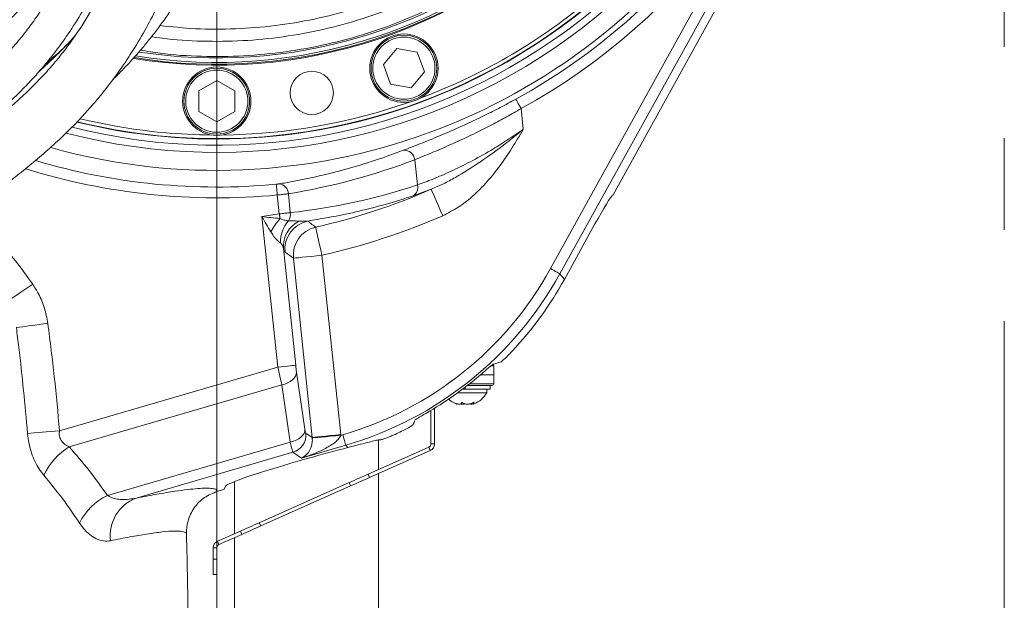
# Model space of a CAD drawing. Header units: millimetres. Extents: x 0 to 8410, y 0 to 5940.
# Tile 29 of 256: x 1386 to 1660, y 1587 to 1749. Entities that reach past the tile are written whole.
import ezdxf

# ---------------------------------------------------------------- set-up
doc = ezdxf.new("R2010")
doc.units = ezdxf.units.MM
doc.header["$LTSCALE"] = 10
doc.linetypes.add('CENTERX2', pattern=[20.32, 12.7, -2.54, 2.54, -2.54])
doc.styles.add('SLDTEXTSTYLE0', font='TXT', dxfattribs={"width": 0.605})
doc.dimstyles.new('SLDDIMSTYLE0', dxfattribs={"dimtxt": 50, "dimasz": 50, "dimexe": 0, "dimexo": 0.0625, "dimgap": 12.5, "dimtad": 1, "dimtoh": 1, "dimdec": 1, "dimrnd": 1e-09, "dimzin": 12, "dimdsep": 46, "dimtxsty": 'SLDTEXTSTYLE0', "dimsah": 1, "dimcen": 0.09, "dimadec": 0, "dimazin": 0, "dimtfac": 1, "dimtofl": 0, "dimtmove": 0, "dimatfit": 3, "dimfxl": 0, "dimfrac": 2, "dimtolj": 1, "dimtzin": 12, "dimarcsym": 0})

# ---------------------------------------------------------------- blocks, each defined once
blk = doc.blocks.new('*D2')
at = {"color": 7, "linetype": 'Continuous', "lineweight": 0}
for p, q in [((1441.19, 1878.04), (1441.19, 1213.4)), ((1266.19, 1248.39), (1266.19, 1213.4)), ((1441.19, 1228.4), (1266.19, 1228.4))]:
    blk.add_line(p, q, dxfattribs=at)
for points in [[(1266.19, 1228.4), (1316.19, 1220.9), (1316.19, 1235.9)], [(1441.19, 1228.4), (1391.19, 1235.9), (1391.19, 1220.9)]]:
    blk.add_solid(points, dxfattribs=at)
at = {"color": 7, "linetype": 'Continuous', "lineweight": 0, "insert": (1296.4, 1292.85), "char_height": 50, "attachment_point": 1, "style": 'SLDTEXTSTYLE0'}
blk.add_mtext('175', dxfattribs=at)
blk = doc.blocks.new('*D8')
at = {"color": 7, "linetype": 'Continuous', "lineweight": 0}
for p, q in [((1441.19, 1878.04), (715.54, 1878.04)), ((730.54, 1878.04), (730.54, 1383.04)), ((1102.29, 1383.04), (715.54, 1383.04))]:
    blk.add_line(p, q, dxfattribs=at)
for points in [[(730.54, 1878.04), (723.04, 1828.04), (738.04, 1828.04)], [(730.54, 1383.04), (738.04, 1433.04), (723.04, 1433.04)]]:
    blk.add_solid(points, dxfattribs=at)
at = {"color": 7, "linetype": 'Continuous', "lineweight": 0, "insert": (666.09, 1573.26), "char_height": 50, "attachment_point": 1, "rotation": 90, "style": 'SLDTEXTSTYLE0'}
blk.add_mtext('495', dxfattribs=at)
blk = doc.blocks.new('*D9')
at = {"color": 7, "linetype": 'Continuous', "lineweight": 0}
for p, q in [((1441.19, 3305.04), (615.54, 3305.04)), ((630.54, 3305.04), (630.54, 1383.04)), ((1102.29, 1383.04), (615.54, 1383.04))]:
    blk.add_line(p, q, dxfattribs=at)
for points in [[(630.54, 3305.04), (623.04, 3255.04), (638.04, 3255.04)], [(630.54, 1383.04), (638.04, 1433.04), (623.04, 1433.04)]]:
    blk.add_solid(points, dxfattribs=at)
at = {"color": 7, "linetype": 'Continuous', "lineweight": 0, "insert": (566.09, 2267.66), "char_height": 50, "attachment_point": 1, "rotation": 90, "style": 'SLDTEXTSTYLE0'}
blk.add_mtext('1922', dxfattribs=at)

msp = doc.modelspace()

# ---------------------------------------------------------------- linework, layer by layer
at = {"color": 7, "linetype": 'CENTERX2', "lineweight": 0}
msp.add_line((1659.983376, 1334.735295), (1659.983376, 2048.330091), dxfattribs=at)
at = {"color": 8, "linetype": 'Continuous', "lineweight": 0}
for p, q in [((1533.910442, 1679.527924), (1596.257318, 1792.363003)), ((1598.879535, 1790.914104), (1536.532659, 1678.078994)), ((1525.723923, 1723.984048), (1526.328612, 1718.23065)), ((1496.935923, 1702.776239), (1496.198717, 1709.790334)), ((1500.767965, 1701.559678), (1495.750759, 1699.754015)), ((1458.563004, 1694.727645), (1458.009858, 1699.990466)), ((1461.076353, 1700.325415), (1461.627472, 1695.081905)), ((1458.147827, 1652.183131), (1453.75492, 1693.978772)), ((1464.018512, 1692.704365), (1466.422383, 1692.746446)), ((1459.707755, 1685.10972), (1463.113624, 1652.705059)), ((1462.476659, 1682.420328), (1460.149456, 1684.099332)), ((1467.710812, 1632.620633), (1462.476659, 1682.420328)), ((1470.421929, 1683.25539), (1475.656081, 1633.455709)), ((1536.532659, 1678.078994), (1537.760068, 1676.544771)), ((1518.124986, 1652.557865), (1517.45056, 1652.557865)), ((1397.506375, 1634.515926), (1458.147827, 1652.183131)), ((1463.348944, 1650.802925), (1465.702627, 1634.898976)), ((1459.265191, 1647.253469), (1400.184888, 1630.041108)), ((1461.618859, 1631.349534), (1459.265191, 1647.253469)), ((1511.190791, 1647.371277), (1511.190791, 1647.044763)), ((1511.394415, 1647.531674), (1518.124986, 1647.531674)), ((1510.190789, 1646.044776), (1510.190789, 1646.59597)), ((1465.930883, 1633.815751), (1467.710812, 1632.620633)), ((1475.678909, 1633.217529), (1476.220045, 1633.375183)), ((1410.798047, 1616.543472), (1461.618859, 1631.349534)), ((1477.058027, 1630.498886), (1464.73268, 1626.908034)), ((1477.610055, 1629.808843), (1477.058027, 1630.498886)), ((1462.361727, 1628.49997), (1418.775368, 1615.801588)), ((1464.73268, 1626.908034), (1462.361727, 1628.49997)), ((1483.217019, 1622.414574), (1483.623747, 1621.501029)), ((1478.383873, 1619.168088), (1477.97713, 1620.081634)), ((1452.993307, 1608.95811), (1453.400034, 1608.044565)), ((1448.16016, 1605.711624), (1447.753418, 1606.62517)), ((1440.191451, 1598.863185), (1441.191453, 1598.863185))]:
    msp.add_line(p, q, dxfattribs=at)
at = {"color": 7, "linetype": 'Continuous', "lineweight": 0}
for p, q in [((1600.927997, 1789.782211), (1551.343698, 1700.044766)), ((1487.492058, 1736.214057), (1491.203192, 1740.636811)), ((1491.203192, 1740.636811), (1496.888984, 1739.634261)), ((1496.888984, 1739.634261), (1498.863641, 1734.208927)), ((1394.270915, 1736.951277), (1394.451145, 1736.736462)), ((1489.466715, 1730.788723), (1487.492058, 1736.214057)), ((1436.190788, 1728.931502), (1441.190783, 1731.818274)), ((1441.190783, 1731.818274), (1446.190793, 1728.931502)), ((1498.863641, 1734.208927), (1495.152507, 1729.786173)), ((1436.190788, 1723.158017), (1436.190788, 1728.931502)), ((1446.190793, 1728.931502), (1446.190793, 1723.158017)), ((1495.152507, 1729.786173), (1489.466715, 1730.788723)), ((1441.190783, 1720.271275), (1436.190788, 1723.158017)), ((1446.190793, 1723.158017), (1441.190783, 1720.271275)), ((1551.128823, 1699.918017), (1551.343698, 1700.044766)), ((1546.260554, 1691.928968), (1537.760068, 1676.544771)), ((1518.124986, 1652.557865), (1518.19079, 1650.044754)), ((1518.19079, 1650.044754), (1514.512408, 1650.044754)), ((1518.19079, 1650.044754), (1518.124986, 1647.531674)), ((1511.190791, 1647.044763), (1510.697428, 1647.044763)), ((1510.772813, 1647.044763), (1511.190791, 1647.044763)), ((1517.625142, 1647.044763), (1511.190791, 1647.044763)), ((1517.190773, 1647.044763), (1517.190773, 1646.044776)), ((1508.108023, 1645.044759), (1516.190786, 1645.044759)), ((1509.463567, 1646.044776), (1510.190789, 1646.044776)), ((1517.190773, 1646.044776), (1510.190789, 1646.044776)), ((1516.190786, 1645.044759), (1516.190786, 1646.044776)), ((1512.345958, 1642.294899), (1512.345958, 1641.962365)), ((1500.690792, 1640.157029), (1500.690792, 1630.843804)), ((1501.690779, 1640.761927), (1501.690779, 1630.843804)), ((1486.083228, 1623.690695), (1486.083228, 1631.936446)), ((1501.690779, 1630.843804), (1500.690792, 1630.843804)), ((1500.097517, 1629.930258), (1483.217019, 1622.414574)), ((1500.504259, 1629.016713), (1483.623747, 1621.501029)), ((1500.504259, 1629.016713), (1500.097517, 1629.930258)), ((1466.662381, 1626.865372), (1463.729832, 1626.027644)), ((1486.083228, 1542.044759), (1486.083228, 1622.596055)), ((1446.083236, 1620.381028), (1446.083236, 1605.881557)), ((1477.97713, 1620.081634), (1452.993307, 1608.95811)), ((1443.190787, 1618.194372), (1441.395197, 1617.671252)), ((1443.741653, 1619.215965), (1443.190787, 1618.194372)), ((1478.383873, 1619.168088), (1453.400034, 1608.044565)), ((1447.753418, 1606.62517), (1441.377971, 1603.786633)), ((1448.16016, 1605.711624), (1441.784713, 1602.873087)), ((1441.784713, 1602.873087), (1441.377971, 1603.786633)), ((1446.083236, 1604.786918), (1446.083236, 1542.044759)), ((1441.191453, 1601.959542), (1440.191451, 1601.959542)), ((1440.191451, 1601.959542), (1440.191451, 1598.863185)), ((1441.191453, 1601.959542), (1441.191453, 1598.863185)), ((1440.191451, 1594.598949), (1440.191451, 1598.863185)), ((1441.191453, 1598.863185), (1441.191453, 1594.598949)), ((1441.191453, 1594.598949), (1440.191451, 1594.598949))]:
    msp.add_line(p, q, dxfattribs=at)
at = {"color": 8, "linetype": 'Continuous', "lineweight": 0, "flags": 128}
for points in [[(1524.282772, 1726.610527), (1524.322886, 1726.537392), (1524.413336, 1726.372555), (1524.550874, 1726.121918), (1524.730522, 1725.794479), (1524.945874, 1725.402042), (1525.18915, 1724.958644), (1525.451649, 1724.480257), (1525.723923, 1723.984048)], [(1458.009858, 1699.990466), (1457.956631, 1700.553969), (1457.905311, 1701.097206), (1457.857761, 1701.600716), (1457.815651, 1702.04638), (1457.780529, 1702.418193), (1457.753647, 1702.702835), (1457.735959, 1702.890024), (1457.728121, 1702.973083)], [(1503.964115, 1694.237843), (1503.36029, 1695.621118), (1502.778131, 1696.954742), (1502.23859, 1698.190764), (1501.761008, 1699.284777), (1501.362566, 1700.197563), (1501.057569, 1700.896248), (1500.856969, 1701.3558), (1500.767965, 1701.559678)], [(1458.779532, 1693.45595), (1458.753947, 1693.606183), (1458.727781, 1693.759874), (1458.701093, 1693.916574), (1458.674002, 1694.075749), (1458.646554, 1694.236949), (1458.618838, 1694.39967), (1458.590973, 1694.563404), (1458.563004, 1694.727645)], [(1470.421929, 1683.25539), (1470.090706, 1684.727952), (1469.771374, 1686.147586), (1469.475407, 1687.463358), (1469.213445, 1688.628003), (1468.994889, 1689.599648), (1468.827579, 1690.343455), (1468.717549, 1690.83266), (1468.668733, 1691.04968)], [(1470.421929, 1683.25539), (1468.92086, 1683.097616), (1467.473704, 1682.945535), (1466.132451, 1682.80457), (1464.94526, 1682.679787), (1463.95478, 1682.575688), (1463.196579, 1682.495997), (1462.697912, 1682.443574), (1462.476659, 1682.420328)], [(1533.910442, 1679.527924), (1534.405846, 1679.254189), (1534.883458, 1678.99026), (1535.326112, 1678.745672), (1535.717953, 1678.529188), (1536.044825, 1678.348556), (1536.295075, 1678.210303), (1536.459643, 1678.119347), (1536.532659, 1678.078994)], [(1382.276025, 1669.954613), (1383.020278, 1670.454756), (1383.853126, 1671.014443), (1384.764086, 1671.626613), (1385.741699, 1672.283605), (1386.773672, 1672.977105), (1387.847025, 1673.698411), (1388.94825, 1674.438432), (1390.063505, 1675.187901)], [(1385.51477, 1663.163349), (1386.392537, 1663.279578), (1387.354243, 1663.406924), (1388.389628, 1663.544014), (1389.487658, 1663.68939), (1390.636619, 1663.841531), (1391.824264, 1663.998768), (1393.037934, 1664.159492), (1394.264687, 1664.321915)], [(1463.113624, 1652.705059), (1462.975342, 1652.690515), (1462.663669, 1652.657762), (1462.189797, 1652.607963), (1461.570743, 1652.542904), (1460.828755, 1652.464912), (1459.99046, 1652.376786), (1459.08599, 1652.281717), (1458.147827, 1652.183131)], [(1463.348944, 1650.802925), (1463.293347, 1650.240556), (1463.083971, 1649.679438), (1462.727371, 1649.137154), (1462.234724, 1648.630724), (1461.621467, 1648.17597), (1460.906792, 1647.787109), (1460.113082, 1647.47639), (1459.265191, 1647.253469)], [(1388.632137, 1633.757636), (1389.516767, 1633.833215), (1390.488643, 1633.916274), (1391.537148, 1634.00586), (1392.650846, 1634.101019), (1393.817562, 1634.200707), (1395.024557, 1634.303853), (1396.258641, 1634.409324), (1397.506375, 1634.515926)], [(1465.702627, 1634.898976), (1465.647016, 1634.336606), (1465.437639, 1633.775488), (1465.08104, 1633.233235), (1464.588407, 1632.726789), (1463.975135, 1632.27202), (1463.260461, 1631.883174), (1462.46675, 1631.57244), (1461.618859, 1631.349534)], [(1475.656081, 1633.455709), (1474.155012, 1633.297965), (1472.707871, 1633.145854), (1471.366603, 1633.004874), (1470.179412, 1632.880107), (1469.188932, 1632.775992), (1468.430746, 1632.696301), (1467.932064, 1632.643894), (1467.710812, 1632.620633)], [(1475.678909, 1633.217529), (1474.175963, 1633.087471), (1472.72696, 1632.962078), (1471.383858, 1632.845849), (1470.19488, 1632.742957), (1469.202656, 1632.657096), (1468.442801, 1632.591337), (1467.942584, 1632.548049), (1467.719946, 1632.528782)], [(1476.220045, 1633.375183), (1476.378355, 1632.831782), (1476.530988, 1632.307887), (1476.672444, 1631.822333), (1476.797659, 1631.392554), (1476.902131, 1631.033987), (1476.98209, 1630.759508), (1477.034692, 1630.57898), (1477.058027, 1630.498886)]]:
    msp.add_lwpolyline(points, dxfattribs=at)
at = {"color": 7, "linetype": 'Continuous', "lineweight": 0, "flags": 128}
for points in [[(1403.265286, 1721.163854), (1405.744526, 1720.585183), (1413.163964, 1719.096795)], [(1412.99032, 1718.111977), (1405.579943, 1719.597206), (1402.476165, 1720.326856)], [(1477.97713, 1620.081634), (1478.674028, 1620.391906), (1479.366843, 1620.700374), (1480.051581, 1621.005237), (1480.724219, 1621.304706), (1481.380839, 1621.597067), (1482.01764, 1621.880576), (1482.630882, 1622.15361), (1483.217019, 1622.414574)], [(1483.623747, 1621.501029), (1483.037624, 1621.240065), (1482.424382, 1620.967031), (1481.787581, 1620.683521), (1481.130946, 1620.39116), (1480.458308, 1620.091692), (1479.773585, 1619.786829), (1479.080755, 1619.47836), (1478.383873, 1619.168088)], [(1447.753418, 1606.62517), (1448.339555, 1606.886134), (1448.952798, 1607.159168), (1449.589584, 1607.442677), (1450.246218, 1607.735038), (1450.918857, 1608.034507), (1451.603595, 1608.33937), (1452.29641, 1608.647838), (1452.993307, 1608.95811)], [(1453.400034, 1608.044565), (1452.703152, 1607.734293), (1452.010322, 1607.425824), (1451.325599, 1607.120961), (1450.652961, 1606.821493), (1449.996326, 1606.529132), (1449.35954, 1606.245622), (1448.746282, 1605.972588), (1448.16016, 1605.711624)]]:
    msp.add_lwpolyline(points, dxfattribs=at)
at = {"color": 7, "linetype": 'Continuous', "lineweight": 0}
for centre, radius in [((1493.177848, 1735.211486), 9.5), ((1493.177848, 1735.211486), 9.135), ((1441.190786, 1726.044765), 9.5), ((1441.190786, 1726.044765), 9.135), ((1467.585309, 1728.353986), 6)]:
    msp.add_circle(centre, radius, dxfattribs=at)
at = {"color": 8, "linetype": 'Continuous', "lineweight": 0}
for centre in [(1493.177848, 1735.211486), (1441.190786, 1726.044765)]:
    msp.add_circle(centre, 8.635, dxfattribs=at)
for centre, radius, start, end in [((1441.190786, 1878.044765), 175.728631, 298.7535802, 39.20042186), ((1441.190786, 1878.044765), 172.732742, 298.7535802, 37.8700492), ((1441.190786, 1878.044765), 171.217178, 254.36729276, 37.16220291), ((1441.190786, 1878.044765), 166.22403, 255.43689461, 0), ((1493.269086, 1709.47298), 2.94677, 6.18250487, 95.17172286), ((1441.190786, 1878.044765), 178.846894, 252.75208783, 275.39616856), ((1441.190786, 1878.044765), 175.851005, 253.3984816, 275.39616856), ((1458.244679, 1700.241925), 2.832904, 1.68883351, 85.21689109), ((1429.66767, 1864.438418), 177.720943, 282.67679575, 293.58237191), ((1494.388646, 1702.031659), 2.653868, 300.88093082, 16.29385036), ((1429.66767, 1864.438418), 172.153106, 278.043081, 279.66264704), ((1477.894497, 1677.443495), 24.935528, 140.04735776, 150.47259538), ((1458.208623, 1694.652994), 3.445649, 327.39163963, 7.150661), ((1429.66767, 1864.438418), 185.709979, 282.67679575, 293.58237191), ((1468.001672, 1686.87508), 9.085069, 139.32730257, 181.63871458), ((1467.512679, 1685.700333), 7.827238, 116.5136627, 184.32743353), ((1468.121974, 1684.914641), 8.014098, 102.24398911, 185.8390532), ((1470.449089, 1683.235902), 8.014038, 102.83562535, 185.84099609), ((1460.948396, 1633.305021), 5.008594, 286.39042085, 5.85266401), ((1410.127415, 1614.030147), 18.846875, 121.83955937, 154.39735742), ((1418.619743, 1600.919115), 17.472821, 116.59296797, 152.97640889), ((1422.831221, 1605.299781), 11.257792, 111.11682147, 186.91776641)]:
    msp.add_arc(centre, radius, start, end, dxfattribs=at)
at = {"color": 7, "linetype": 'Continuous', "lineweight": 0}
for centre, radius, start, end in [((1441.190786, 1878.044765), 162.5, 256.17390541, 32.52516184), ((1441.190786, 1878.044765), 162.4, 260, 32.46523846), ((1441.190786, 1878.044765), 142, 260.64617287, 11.64255712), ((1441.190786, 1878.044765), 141.75, 260.70937141, 11.02737593), ((1441.190786, 1878.044765), 141.25, 260.82915873, 9.6430741), ((1441.190786, 1878.044765), 140, 261.1603406, 2.01492443), ((1441.190786, 1878.044765), 164.232051, 255.83659015, 0), ((1441.190786, 1878.044765), 161.4, 290.50289969, 309.49710031), ((1441.190786, 1878.044765), 161.4, 270.50289969, 289.49710031), ((1441.190786, 1878.044765), 161.4, 260, 269.49710031), ((1517.62515, 1652.544765), 0.5, 1.5, 53.99484116), ((1517.62515, 1647.544765), 0.5, 270, 358.5), ((1510.071397, 1648.443746), 7, 292.10681628, 330.95025276), ((1510.310175, 1648.443746), 7, 227.57364568, 247.96818285), ((551.550161, 1578.044765), 881.640625, 0.121917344, 1.801154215)]:
    msp.add_arc(centre, radius, start, end, dxfattribs=at)
at = {"color": 8, "linetype": 'Continuous', "lineweight": 0}
for centre, major_axis, ratio, start_param, end_param in [((1432.15978, 1877.095568), (178.497302, 18.760822), 0.9979828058, 4.7697004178, 4.9727292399), ((1442.835591, 1865.822423), (171.175831, 17.991305), 0.9979828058, 4.7172791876, 4.9276263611), ((1448.945597, 1726.600499), (-60.693039, 75.86564), 0.9983968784, 2.7509044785, 3.5322808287), ((1448.945597, 1726.600499), (-62.564129, 78.204483), 0.9984928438, 2.7509044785, 3.5322808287), ((1463.267012, 1652.749741), (-0.317217, 3.032171), 0.0515680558, 1.5801401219, 2.2625665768), ((1458.301218, 1652.227815), (-1.717004, 7.832362), 0.0198798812, 1.5721439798, 2.2545704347), ((1465.620685, 1636.845806), (-0.317217, 3.032171), 0.0515680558, 2.2625665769, 3.0985765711), ((1462.706445, 1632.124614), (-10.818011, 7.263527), 0.9976762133, 3.8180711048, 3.8364603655), ((1460.65489, 1636.32388), (-1.717004, 7.832362), 0.0198798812, 2.2545704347, 3.090580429), ((1462.706445, 1632.124614), (4.191677, -2.814414), 0.9903206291, 0.6764784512, 0.694867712)]:
    msp.add_ellipse(centre, major_axis=major_axis, ratio=ratio, start_param=start_param, end_param=end_param, dxfattribs=at)
at = {"color": 7, "linetype": 'Continuous', "lineweight": 0}
for centre, major_axis, ratio, start_param, end_param in [((1546.739572, 1691.92897), (4.431125, 7.997421), 0.0458415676, 0.0777538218, 1.5961902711), ((1450.167426, 1725.073227), (-62.570143, 78.212), 0.9983968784, 3.2850078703, 3.5322808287), ((1482.089109, 1685.17147), (109.307909, 20.644374), 0.3569342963, 4.9785143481, 4.9993548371), ((1449.317458, 1726.135677), (-62.570143, 78.212), 0.9983968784, 2.9888138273, 3.1735615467), ((1473.013225, 1696.516226), (29.899859, 117.748211), 0.3369425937, 4.2618458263, 4.2747527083), ((1450.167426, 1725.073227), (-62.570143, 78.212), 0.9983968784, 2.8716662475, 2.8832483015), ((1466.735108, 1625.74698), (20.07218, 5.746862), 0.0524591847, 0.9832825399, 1.5594007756), ((1463.657638, 1624.867861), (19.926912, 5.713763), 0.0528297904, 1.5520263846, 3.0900220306)]:
    msp.add_ellipse(centre, major_axis=major_axis, ratio=ratio, start_param=start_param, end_param=end_param, dxfattribs=at)
for points, knots in [([(1425.192881, 2022.468969), (1425.032247, 2019.781586), (1424.72652, 2014.666845), (1424.331613, 2007.344701), (1424.037654, 2000.747639), (1423.841476, 1994.886628), (1423.725264, 1989.837388), (1423.663757, 1985.657173), (1423.636384, 1982.322078), (1423.627328, 1979.509342), (1423.63279, 1974.428017), (1423.722151, 1966.400376), (1423.98203, 1955.492453), (1424.362648, 1943.950473), (1424.821458, 1932.21601), (1425.332897, 1920.313282), (1425.781476, 1910.030845), (1426.126877, 1901.595316), (1426.369936, 1895.177724), (1426.565932, 1889.447929), (1426.733311, 1883.920524), (1426.8843, 1878.03459), (1427.01435, 1871.383298), (1427.098524, 1864.167003), (1427.10931, 1856.961351), (1427.038894, 1849.979569), (1426.887718, 1843.327468), (1426.652567, 1836.985776), (1426.348229, 1831.157729), (1425.998182, 1825.961762), (1425.574533, 1820.797725), (1425.019895, 1815.165179), (1424.2438, 1808.689333), (1423.249468, 1801.919874), (1422.086297, 1795.386685), (1420.840264, 1789.48701), (1419.522667, 1784.105668), (1418.119797, 1779.086038), (1416.594253, 1774.265244), (1414.589149, 1768.620592), (1411.88959, 1762.017317), (1408.226599, 1754.457577), (1404.468598, 1748.029847), (1401.029635, 1742.978309), (1398.326228, 1739.393133), (1395.650821, 1736.140366), (1392.461216, 1732.567316), (1388.836477, 1728.892649), (1385.154833, 1725.50899), (1381.826865, 1722.638828), (1378.42428, 1719.842045), (1374.444472, 1716.709091), (1369.809186, 1713.185073), (1364.446211, 1709.195843), (1358.595021, 1704.859338), (1352.304696, 1700.10009), (1345.695427, 1694.867189), (1338.652303, 1688.838312), (1331.915963, 1682.390073), (1325.645307, 1675.516983), (1320.575685, 1669.110166), (1317.606535, 1664.718508), (1316.355131, 1662.867561)], [0, 0, 0, 0, 0.0199890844, 0.038044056, 0.0542465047, 0.0685825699, 0.0809429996, 0.091012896, 0.0989179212, 0.105085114, 0.1113220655, 0.1355500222, 0.162756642, 0.1894214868, 0.2180098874, 0.2464356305, 0.2741975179, 0.2912104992, 0.3065021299, 0.3199125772, 0.3320502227, 0.3459318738, 0.3619329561, 0.3795895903, 0.3975944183, 0.4136222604, 0.4297897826, 0.4455490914, 0.4594816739, 0.4720801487, 0.4833883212, 0.4972215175, 0.5134242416, 0.5312148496, 0.5476330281, 0.5625446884, 0.5760620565, 0.5890121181, 0.6017063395, 0.614316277, 0.6346382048, 0.6567396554, 0.6800773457, 0.6936914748, 0.7056201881, 0.7160761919, 0.7275137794, 0.7440143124, 0.7573828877, 0.7674401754, 0.7788128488, 0.7920066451, 0.8070772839, 0.8242185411, 0.8440042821, 0.8636904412, 0.8855440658, 0.9096089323, 0.9359673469, 0.958390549, 0.9824629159, 1, 1, 1, 1]), ([(1329.191904, 1653.878108), (1330.40011, 1655.68528), (1333.107222, 1659.734438), (1337.664093, 1665.486937), (1342.672889, 1670.937063), (1347.512449, 1675.610159), (1352.232757, 1679.778196), (1356.726271, 1683.476391), (1360.884451, 1686.729024), (1364.437013, 1689.423469), (1367.529428, 1691.728984), (1371.342045, 1694.546515), (1376.184657, 1698.10931), (1381.541934, 1702.121594), (1386.453127, 1705.940947), (1390.888356, 1709.55391), (1395.373302, 1713.442833), (1399.783311, 1717.585647), (1403.653545, 1721.579011), (1406.847074, 1725.161226), (1409.500777, 1728.345875), (1412.133815, 1731.719486), (1414.981781, 1735.654151), (1418.257171, 1740.607355), (1421.64749, 1746.360109), (1424.895567, 1752.659974), (1427.794592, 1759.093612), (1430.339207, 1765.604274), (1432.605201, 1772.33089), (1434.605927, 1779.267575), (1436.442038, 1786.807252), (1438.138417, 1795.210643), (1439.401591, 1803.040261), (1440.316064, 1809.970373), (1440.921351, 1815.379528), (1441.387258, 1820.310295), (1441.720764, 1824.44729), (1441.951108, 1827.741346), (1442.114037, 1830.367215), (1442.266976, 1833.097393), (1442.432153, 1836.48505), (1442.605845, 1840.898564), (1442.756793, 1846.10663), (1442.856482, 1851.622007), (1442.903505, 1857.331165), (1442.900606, 1863.128596), (1442.844249, 1869.396993), (1442.729592, 1876.071485), (1442.578972, 1882.219142), (1442.427159, 1887.363721), (1442.3056, 1891.094893), (1442.205126, 1893.994128), (1442.116536, 1896.451501), (1441.984838, 1899.987585), (1441.781647, 1905.175574), (1441.485801, 1912.337605), (1441.129888, 1920.678674), (1440.721379, 1930.208176), (1440.282933, 1940.880244), (1439.951329, 1950.107473), (1439.739489, 1957.315302), (1439.624814, 1961.935636), (1439.544364, 1965.908856), (1439.49188, 1969.207246), (1439.460035, 1971.849837), (1439.441755, 1973.933248), (1439.429575, 1975.935935), (1439.422131, 1978.445329), (1439.429138, 1981.941687), (1439.469776, 1986.500428), (1439.568177, 1992.048093), (1439.752992, 1998.493078), (1440.054493, 2005.747793), (1440.478062, 2013.783804), (1440.812686, 2019.386038), (1440.988678, 2022.332475)], [0, 0, 0, 0, 0.0169964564, 0.0380823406, 0.0572340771, 0.0745939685, 0.0902359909, 0.1058688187, 0.1193605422, 0.1307027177, 0.1399692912, 0.1488136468, 0.166817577, 0.1856523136, 0.199613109, 0.2141002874, 0.2291941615, 0.2449138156, 0.2604895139, 0.272017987, 0.2819315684, 0.2924034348, 0.3048834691, 0.3191686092, 0.3377279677, 0.3555588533, 0.3725149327, 0.3903555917, 0.4072545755, 0.4247021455, 0.4430418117, 0.4635812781, 0.4865998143, 0.5000397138, 0.513647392, 0.5254860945, 0.5353486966, 0.5431834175, 0.5489510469, 0.5540205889, 0.5625687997, 0.5729729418, 0.5852603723, 0.5993616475, 0.6118534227, 0.6254247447, 0.6400754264, 0.6558001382, 0.672144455, 0.6830474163, 0.6917294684, 0.6981888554, 0.7032779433, 0.7088737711, 0.7228552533, 0.7394565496, 0.75880058, 0.7809928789, 0.8058877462, 0.833254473, 0.8454752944, 0.8563795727, 0.865674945, 0.873402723, 0.8796009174, 0.8843023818, 0.8881030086, 0.8937217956, 0.9019769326, 0.9127705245, 0.9259665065, 0.9413863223, 0.9588598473, 0.9783627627, 1, 1, 1, 1]), ([(1412.341688, 1732.061282), (1412.810648, 1732.518262), (1414.118076, 1733.792287), (1415.992943, 1735.75623), (1418.040249, 1737.975652), (1420.005565, 1740.206079), (1422.164482, 1742.782116), (1425.132384, 1746.551422), (1428.645868, 1751.486778), (1432.370178, 1757.529304), (1435.685761, 1763.815862), (1438.548879, 1770.208053), (1441.088895, 1776.807594), (1443.368423, 1783.655433), (1445.534144, 1791.147352), (1447.653344, 1799.521581), (1449.360872, 1807.323028), (1450.675168, 1814.120332), (1451.584814, 1819.280779), (1452.32325, 1823.846291), (1452.888236, 1827.607898), (1453.304941, 1830.556538), (1453.634111, 1832.997851), (1453.987383, 1835.728927), (1454.422706, 1839.299311), (1454.944459, 1843.962524), (1455.492564, 1849.431053), (1455.964867, 1854.844306), (1456.355504, 1859.998653), (1456.669272, 1864.745948), (1456.950128, 1869.759653), (1457.190035, 1875.039806), (1457.377306, 1880.426322), (1457.502556, 1885.432835), (1457.575432, 1889.675974), (1457.612745, 1892.936355), (1457.631797, 1895.55447), (1457.641213, 1897.901257), (1457.644152, 1901.468069), (1457.619206, 1906.672302), (1457.527912, 1913.847001), (1457.352225, 1922.215553), (1457.066837, 1931.829403), (1456.668589, 1942.653429), (1456.294055, 1952.327945), (1456.019905, 1960.153873), (1455.856683, 1965.459744), (1455.750099, 1969.617531), (1455.68492, 1972.74261), (1455.64673, 1974.983751), (1455.622347, 1976.768139), (1455.603625, 1978.50813), (1455.587118, 1980.749329), (1455.581381, 1983.992933), (1455.608143, 1988.333001), (1455.696214, 1993.694464), (1455.879537, 1999.983049), (1456.191888, 2007.107424), (1456.641177, 2015.032913), (1456.999984, 2020.562018), (1457.189251, 2023.478553)], [0, 0, 0, 0, 0.00700875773, 0.01953989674, 0.02908520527, 0.0392649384, 0.05123849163, 0.06486875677, 0.0901954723, 0.11521988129, 0.13914620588, 0.16378165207, 0.18708467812, 0.21124503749, 0.23687876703, 0.26570225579, 0.29795477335, 0.31677120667, 0.33479948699, 0.35017301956, 0.36280361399, 0.37262162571, 0.37976041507, 0.38725748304, 0.39994295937, 0.41542188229, 0.43373203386, 0.45430543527, 0.46907025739, 0.48467490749, 0.50111687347, 0.51839105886, 0.53648977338, 0.55384354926, 0.56728103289, 0.57784533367, 0.58557421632, 0.59273512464, 0.60064551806, 0.62020002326, 0.64318126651, 0.67002376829, 0.70092285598, 0.73566553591, 0.77388020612, 0.79355931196, 0.81059724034, 0.82471342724, 0.83344063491, 0.84061383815, 0.84626424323, 0.85061670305, 0.85737325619, 0.86785093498, 0.88191861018, 0.89939683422, 0.92005745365, 0.94369775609, 0.97030124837, 1, 1, 1, 1]), ([(1423.67192, 1973.102674), (1423.549282, 1969.971665), (1423.283598, 1963.188609), (1422.817852, 1952.778476), (1422.297233, 1941.642686), (1421.756433, 1930.329127), (1421.224668, 1918.859703), (1420.775738, 1908.962896), (1420.400951, 1900.859571), (1420.110421, 1894.720213), (1419.84261, 1889.218188), (1419.573842, 1883.858131), (1419.274947, 1878.099561), (1418.921793, 1871.589233), (1418.518496, 1864.545949), (1418.09667, 1857.764487), (1417.664648, 1851.443664), (1417.228977, 1845.640585), (1416.762681, 1840.032061), (1416.283246, 1834.831817), (1415.814405, 1830.215638), (1415.350699, 1826.031721), (1414.843157, 1821.808892), (1414.145871, 1816.502378), (1413.169681, 1809.948026), (1411.888419, 1802.646239), (1410.430816, 1795.654303), (1408.857672, 1789.276509), (1407.174967, 1783.413569), (1405.357844, 1777.915869), (1403.34176, 1772.54533), (1401.040024, 1767.102359), (1398.369603, 1761.486599), (1395.266747, 1755.785446), (1392.0886, 1750.740158), (1389.098862, 1746.566942), (1386.452534, 1743.214388), (1383.649596, 1739.962928), (1380.768278, 1736.916115), (1378.020378, 1734.245068), (1375.782115, 1732.199839), (1373.835973, 1730.497316), (1371.95991, 1728.910338), (1369.920934, 1727.238124), (1367.656306, 1725.433557), (1364.801217, 1723.216051), (1361.265885, 1720.539888), (1356.929655, 1717.319027), (1352.042421, 1713.709719), (1346.57453, 1709.625193), (1340.554375, 1704.97819), (1334.046407, 1699.651202), (1327.152219, 1693.48982), (1320.578698, 1686.906285), (1314.463406, 1679.922293), (1309.643347, 1673.646611), (1306.819272, 1669.456958), (1305.705614, 1667.804793)], [0, 0, 0, 0, 0.026223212, 0.0568103, 0.0868188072, 0.1189308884, 0.150804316, 0.1819527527, 0.2009162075, 0.2178922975, 0.2327670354, 0.2464503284, 0.2622528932, 0.2804325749, 0.3003550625, 0.3206037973, 0.336667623, 0.3528369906, 0.3688576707, 0.3833921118, 0.3962588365, 0.4074996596, 0.418507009, 0.431795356, 0.4523088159, 0.4741607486, 0.4943442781, 0.5128870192, 0.5301948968, 0.5466906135, 0.5629117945, 0.5800555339, 0.5984243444, 0.6176147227, 0.6374700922, 0.6514907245, 0.6635240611, 0.6758165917, 0.6901106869, 0.7013490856, 0.710482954, 0.7175843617, 0.7247715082, 0.7327131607, 0.7414337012, 0.7509579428, 0.7654113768, 0.7815566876, 0.7998727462, 0.8205118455, 0.8435462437, 0.8690433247, 0.8970801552, 0.9277672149, 0.9538517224, 0.9818016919, 1, 1, 1, 1]), ([(1313.288256, 1661.319837), (1314.585303, 1663.258818), (1317.445984, 1667.535307), (1322.135803, 1673.654531), (1327.216729, 1679.443182), (1332.117395, 1684.429335), (1336.905833, 1688.884772), (1341.488541, 1692.841619), (1345.775159, 1696.327374), (1349.496744, 1699.23185), (1352.632095, 1701.615367), (1356.15849, 1704.254475), (1360.422586, 1707.401844), (1366.102644, 1711.590295), (1372.509483, 1716.426046), (1379.557601, 1722.105233), (1385.395706, 1727.415919), (1389.768856, 1731.951228), (1392.631252, 1735.178248), (1395.198697, 1738.297431), (1397.78083, 1741.674202), (1400.894889, 1746.113529), (1404.286147, 1751.555828), (1407.632547, 1757.730662), (1410.621307, 1764.038829), (1413.244568, 1770.367778), (1415.569734, 1776.833831), (1417.614602, 1783.429861), (1419.509105, 1790.606219), (1421.295967, 1798.673718), (1422.866251, 1807.304379), (1424.145604, 1815.817106), (1425.074847, 1823.138782), (1425.702067, 1828.780874), (1426.140335, 1833.11169), (1426.464315, 1836.511002), (1426.653233, 1838.707954), (1426.735196, 1839.661107)], [0, 0, 0, 0, 0.0331094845, 0.0730241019, 0.1093235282, 0.1422378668, 0.1719260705, 0.2016950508, 0.2275879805, 0.2496796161, 0.2680328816, 0.2828569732, 0.3114195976, 0.3420932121, 0.3811463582, 0.4229056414, 0.4674122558, 0.4899512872, 0.509672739, 0.526700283, 0.5452830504, 0.5677146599, 0.6005249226, 0.6321281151, 0.6623383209, 0.6940605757, 0.7234783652, 0.7535715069, 0.7851737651, 0.8208562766, 0.8613309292, 0.8989444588, 0.9319905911, 0.9562873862, 0.9718109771, 0.9877701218, 1, 1, 1, 1]), ([(1410.555754, 1796.46726), (1410.030807, 1794.722602), (1408.902258, 1790.971876), (1406.971632, 1785.563021), (1404.823, 1780.222776), (1402.458607, 1775.049226), (1399.721505, 1769.777388), (1396.517547, 1764.418268), (1393.528795, 1760.10916), (1391.104396, 1756.971389), (1389.514782, 1755.036248), (1388.03815, 1753.322583), (1386.413515, 1751.519838), (1384.366166, 1749.36513), (1381.568632, 1746.597586), (1378.358439, 1743.655731), (1375.161332, 1740.925099), (1372.483512, 1738.73334), (1369.990005, 1736.749304), (1367.309149, 1734.665355), (1364.054461, 1732.184113), (1360.160857, 1729.260652), (1355.572846, 1725.837664), (1350.459869, 1721.999302), (1345.06319, 1717.860017), (1339.440017, 1713.384957), (1333.652769, 1708.539109), (1327.565365, 1703.080859), (1321.262213, 1696.907564), (1314.855609, 1689.896647), (1308.821949, 1682.33028), (1305.129407, 1676.964684), (1303.362977, 1674.397901)], [0, 0, 0, 0, 0.0314687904, 0.0676526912, 0.1000481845, 0.1322940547, 0.1679600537, 0.2052955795, 0.2431777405, 0.2613937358, 0.27621004, 0.2880373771, 0.3019957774, 0.3197331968, 0.3414391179, 0.3729057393, 0.3985532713, 0.4179054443, 0.4359890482, 0.4565721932, 0.479770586, 0.51062987, 0.545495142, 0.5845719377, 0.6280338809, 0.6706752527, 0.7170482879, 0.7672637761, 0.8214453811, 0.8797657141, 0.9424825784, 1, 1, 1, 1]), ([(1401.783589, 1744.163349), (1400.769175, 1743.06173), (1398.769315, 1740.88995), (1395.635253, 1737.816713), (1393.355622, 1735.667017), (1392.086889, 1734.560588), (1391.904373, 1734.40142)], [0, 0, 0, 0, 0.3233099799, 0.6373873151, 0.9478353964, 1, 1, 1, 1]), ([(1393.551264, 1736.329392), (1394.438566, 1737.089943), (1396.900876, 1739.200513), (1399.445071, 1741.532848), (1401.054321, 1743.158409), (1401.19851, 1743.304059)], [0, 0, 0, 0, 0.3390117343, 0.940775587, 1, 1, 1, 1]), ([(1520.095367, 1653.594449), (1520.153189, 1653.628744), (1520.268413, 1653.697085), (1520.755017, 1654.112296), (1521.549587, 1654.847576), (1522.459849, 1655.751197), (1523.059856, 1656.385592), (1523.255665, 1656.592623)], [0, 0, 0, 0, 0.1522169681, 0.3033317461, 0.5368696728, 0.8488604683, 1, 1, 1, 1]), ([(1514.35155, 1649.960384), (1514.939151, 1650.463939), (1515.888405, 1651.277418), (1516.980631, 1652.212568), (1517.585263, 1652.712232), (1517.864677, 1652.921717), (1517.926284, 1652.949679), (1517.945845, 1652.958557)], [0, 0, 0, 0, 0.38763600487, 0.62621578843, 0.80332468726, 0.93755292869, 1, 1, 1, 1]), ([(1506.812129, 1642.452076), (1507.046219, 1642.303594), (1507.451808, 1642.046331), (1507.852778, 1641.882916), (1508.032995, 1641.860426), (1508.018662, 1641.938065), (1508.014176, 1641.962365)], [0, 0, 0, 0, 0.3569459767, 0.6184508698, 0.8805848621, 1, 1, 1, 1]), ([(1509.292666, 1642.452076), (1509.262455, 1642.304179), (1509.210112, 1642.04793), (1508.827002, 1641.878454), (1508.332546, 1641.872491), (1507.732737, 1642.015498), (1507.212584, 1642.229051), (1506.910321, 1642.39739), (1506.812129, 1642.452076)], [0, 0, 0, 0, 0.2355687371, 0.4081508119, 0.5811460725, 0.745075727, 0.9171865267, 1, 1, 1, 1]), ([(1508.936558, 1641.965255), (1509.030495, 1641.942156), (1509.35238, 1641.863006), (1509.809234, 1641.863018), (1510.096764, 1641.941094), (1510.190789, 1641.966626)], [0, 0, 0, 0, 0.2171226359, 0.7439915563, 1, 1, 1, 1]), ([(1512.671325, 1642.452076), (1512.407839, 1642.304197), (1511.951304, 1642.04797), (1511.159009, 1641.878439), (1510.47677, 1641.872509), (1509.885339, 1642.015441), (1509.507667, 1642.229075), (1509.345387, 1642.397393), (1509.292666, 1642.452076)], [0, 0, 0, 0, 0.2355536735, 0.4081365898, 0.5811348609, 0.7450644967, 0.9171761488, 1, 1, 1, 1]), ([(1511.445019, 1641.965255), (1511.487379, 1641.942062), (1511.632508, 1641.862597), (1512.005795, 1641.867078), (1512.349042, 1641.95803), (1512.48901, 1641.995117)], [0, 0, 0, 0, 0.196208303, 0.6722354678, 1, 1, 1, 1]), ([(1512.367401, 1641.962365), (1512.363852, 1641.982445), (1512.353125, 1642.043129), (1512.488184, 1642.230776), (1512.626418, 1642.397813), (1512.671325, 1642.452076)], [0, 0, 0, 0, 0.25032266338, 0.75646021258, 1, 1, 1, 1]), ([(1512.701634, 1641.966269), (1512.648211, 1641.942041), (1512.467239, 1641.859967), (1512.40775, 1641.882499), (1512.365822, 1641.898379)], [0, 0, 0, 0, 0.2951982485, 1, 1, 1, 1]), ([(1496.276993, 1637.489513), (1496.317712, 1637.530867), (1496.399044, 1637.613469), (1496.874658, 1637.919078), (1497.568242, 1638.337043), (1498.406521, 1638.827122), (1499.005237, 1639.172166), (1499.275152, 1639.32772)], [0, 0, 0, 0, 0.1910275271, 0.3815624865, 0.584851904, 0.8128422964, 1, 1, 1, 1]), ([(1490.711544, 1633.496955), (1491.32739, 1633.777523), (1492.559266, 1634.33874), (1494.153757, 1635.167498), (1495.277773, 1635.819764), (1495.664702, 1636.10049), (1495.702859, 1636.163685), (1495.708499, 1636.173025)], [0, 0, 0, 0, 0.248509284, 0.4970921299, 0.7406450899, 0.9616676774, 1, 1, 1, 1]), ([(1477.610055, 1629.808843), (1478.603813, 1630.061487), (1480.620403, 1630.574166), (1483.036781, 1631.222855), (1484.951728, 1631.714613), (1486.191573, 1631.984651), (1486.542231, 1631.982663), (1486.693654, 1631.981805)], [0, 0, 0, 0, 0.20654051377, 0.41912385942, 0.62562737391, 0.83833624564, 1, 1, 1, 1]), ([(1486.693654, 1631.981805), (1486.75657, 1631.988103), (1486.882359, 1632.000695), (1487.430139, 1632.17046), (1488.180152, 1632.438434), (1488.961562, 1632.744415), (1489.463656, 1632.95656), (1489.649314, 1633.035004)], [0, 0, 0, 0, 0.2114668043, 0.4227872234, 0.6384397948, 0.8663069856, 1, 1, 1, 1]), ([(1500.097517, 1629.930258), (1500.182021, 1629.976642), (1500.351029, 1630.069409), (1500.539733, 1630.292493), (1500.666777, 1630.555609), (1500.682787, 1630.747738), (1500.690792, 1630.843804)], [0, 0, 0, 0, 0.2499986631, 0.5000004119, 0.7499984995, 1, 1, 1, 1]), ([(1500.504259, 1629.016713), (1500.673268, 1629.109479), (1501.011288, 1629.295013), (1501.38867, 1629.741184), (1501.642769, 1630.267413), (1501.674775, 1630.651673), (1501.690779, 1630.843804)], [0, 0, 0, 0, 0.2499993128, 0.5000003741, 0.7499987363, 1, 1, 1, 1]), ([(1441.395197, 1617.671252), (1440.1375, 1617.166631), (1437.622159, 1616.15741), (1434.753263, 1613.166742), (1433.043075, 1609.606021), (1432.717928, 1607.004667), (1432.754565, 1605.776661), (1432.755206, 1605.755195)], [0, 0, 0, 0, 0.2553549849, 0.5106994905, 0.7662875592, 0.9959145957, 1, 1, 1, 1]), ([(1440.191451, 1601.959542), (1440.207455, 1602.151673), (1440.239462, 1602.535933), (1440.49356, 1603.062161), (1440.870942, 1603.508332), (1441.208962, 1603.693866), (1441.377971, 1603.786633)], [0, 0, 0, 0, 0.2500007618, 0.4999992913, 0.7500005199, 1, 1, 1, 1]), ([(1441.191453, 1601.959542), (1441.199452, 1602.055607), (1441.21545, 1602.247738), (1441.342499, 1602.510852), (1441.5312, 1602.733936), (1441.700209, 1602.826704), (1441.784713, 1602.873087)], [0, 0, 0, 0, 0.2499996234, 0.4999983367, 0.7500007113, 1, 1, 1, 1])]:
    msp.add_open_spline(points, degree=3, knots=knots, dxfattribs=at)
at = {"color": 8, "linetype": 'Continuous', "lineweight": 0}
for points, knots in [([(1423.091609, 1743.993923), (1424.079047, 1743.830181), (1428.721201, 1743.060392), (1437.187165, 1742.59792), (1448.407485, 1742.687579), (1459.641559, 1743.799604), (1470.739126, 1745.823863), (1481.654637, 1748.786603), (1492.307749, 1752.701429), (1502.637503, 1757.528332), (1512.519926, 1763.201386), (1521.878397, 1769.683204), (1530.639566, 1776.955959), (1538.768368, 1784.953888), (1546.199903, 1793.600462), (1552.871725, 1802.833825), (1558.728474, 1812.612692), (1563.734466, 1822.870646), (1567.941115, 1833.496445), (1569.971062, 1840.830524), (1570.984233, 1844.49105)], [0, 0, 0, 0, 0.0152984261, 0.0719211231, 0.1292067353, 0.1867036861, 0.2442021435, 0.3014896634, 0.3594776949, 0.4176794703, 0.4758846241, 0.5338773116, 0.5920034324, 0.650338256, 0.708675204, 0.7668042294, 0.8249998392, 0.8834024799, 0.9418047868, 1, 1, 1, 1]), ([(1569.063295, 1844.49105), (1567.959335, 1840.716354), (1565.749202, 1833.159394), (1561.176498, 1822.265128), (1555.836162, 1811.991954), (1549.710091, 1802.423234), (1542.936156, 1793.566694), (1535.448832, 1785.302112), (1527.328022, 1777.722637), (1518.610425, 1770.885928), (1509.369024, 1764.805102), (1499.653131, 1759.502534), (1489.540399, 1755.029614), (1479.080485, 1751.437042), (1468.346209, 1748.723871), (1457.420147, 1746.896391), (1446.363723, 1746.004052), (1435.653672, 1745.981072), (1428.680114, 1746.711377), (1425.3974, 1747.055158)], [0, 0, 0, 0, 0.0623181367, 0.1247612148, 0.1870804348, 0.2458754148, 0.3048782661, 0.3638808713, 0.4226753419, 0.480932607, 0.5393946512, 0.5978546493, 0.6561093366, 0.7142830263, 0.7726647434, 0.8310450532, 0.8892168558, 0.9478502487, 1, 1, 1, 1]), ([(1575.822074, 1843.655035), (1574.770197, 1839.871787), (1572.662676, 1832.291737), (1568.296489, 1821.312068), (1563.102302, 1810.714764), (1557.025336, 1800.611638), (1550.102436, 1791.071961), (1542.391096, 1782.138622), (1533.959444, 1773.878411), (1524.871712, 1766.366582), (1515.164161, 1759.671387), (1504.912347, 1753.811503), (1494.200022, 1748.827458), (1483.152614, 1744.784987), (1471.833021, 1741.725682), (1460.323341, 1739.633764), (1448.674263, 1738.490572), (1437.037042, 1738.380402), (1427.44562, 1738.956838), (1421.826362, 1739.90735), (1419.995148, 1740.217105)], [0, 0, 0, 0, 0.0573978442, 0.1150013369, 0.1726054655, 0.2300042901, 0.287398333, 0.3449980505, 0.4025964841, 0.4599889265, 0.5173230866, 0.5748664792, 0.6324073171, 0.6897379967, 0.746424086, 0.8033169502, 0.8602086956, 0.9168933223, 0.972917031, 1, 1, 1, 1]), ([(1493.003461, 1712.407753), (1494.533704, 1712.996113), (1497.639673, 1714.19032), (1503.217731, 1716.451595), (1509.289905, 1719.089543), (1514.937043, 1721.749058), (1519.985429, 1724.290009), (1522.844999, 1725.834145), (1524.282772, 1726.610527)], [0, 0, 0, 0, 0.1852988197, 0.3761053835, 0.5604169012, 0.7499173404, 0.8742600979, 1, 1, 1, 1]), ([(1525.723923, 1723.984048), (1524.384166, 1723.214666), (1521.690527, 1721.667791), (1516.988798, 1719.154605), (1511.647918, 1716.484668), (1505.967576, 1713.871691), (1500.641931, 1711.589778), (1497.694062, 1710.395929), (1496.198717, 1709.790334)], [0, 0, 0, 0, 0.1252860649, 0.2518930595, 0.4366377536, 0.6263476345, 0.8104599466, 1, 1, 1, 1]), ([(1496.935923, 1702.776239), (1498.341366, 1703.287502), (1501.195116, 1704.325622), (1506.236075, 1706.51275), (1511.658876, 1709.180433), (1516.902274, 1712.104108), (1521.846658, 1715.146354), (1524.827609, 1717.197722), (1526.328612, 1718.23065)], [0, 0, 0, 0, 0.1747148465, 0.3547581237, 0.5303220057, 0.7106458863, 0.8543010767, 1, 1, 1, 1]), ([(1500.767965, 1701.559678), (1501.8935, 1702.050646), (1504.144873, 1703.032712), (1508.690804, 1705.508776), (1514.458522, 1709.106258), (1520.433259, 1713.449579), (1524.302266, 1716.539046), (1525.946065, 1717.909444), (1526.267204, 1718.17895), (1526.316941, 1718.220824), (1526.328612, 1718.23065)], [0, 0, 0, 0, 0.1286242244, 0.2572828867, 0.5270552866, 0.7968529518, 0.9604871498, 0.9938722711, 0.9985620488, 1, 1, 1, 1]), ([(1526.328612, 1718.23065), (1526.321678, 1718.21857), (1525.306274, 1716.44945), (1523.263931, 1713.031379), (1519.956591, 1708.131512), (1516.326707, 1703.573439), (1512.428822, 1699.673461), (1508.333533, 1696.440344), (1505.419718, 1694.971572), (1503.964115, 1694.237843)], [0, 0, 0, 0, 0.0012534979, 0.1835730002, 0.3581910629, 0.5329603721, 0.7070155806, 0.8536389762, 1, 1, 1, 1]), ([(1458.480898, 1703.064963), (1459.724843, 1703.278028), (1465.946296, 1704.343644), (1474.823744, 1706.426327), (1485.06443, 1709.493703), (1490.356284, 1711.436097), (1493.003461, 1712.407753)], [0, 0, 0, 0, 0.1064632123, 0.5324639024, 0.7661214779, 1, 1, 1, 1]), ([(1457.728121, 1702.973083), (1457.795315, 1702.979679), (1457.972114, 1702.997034), (1458.24821, 1703.029564), (1458.403207, 1703.053144), (1458.480898, 1703.064963)], [0, 0, 0, 0, 0.23416405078, 0.6161310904, 1, 1, 1, 1]), ([(1461.076353, 1700.325415), (1460.758577, 1700.288373), (1460.122905, 1700.214276), (1459.000701, 1700.092897), (1458.282989, 1700.018702), (1458.009858, 1699.990466)], [0, 0, 0, 0, 0.3824138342, 0.7649722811, 1, 1, 1, 1]), ([(1495.750759, 1699.754015), (1494.511869, 1699.351809), (1490.795004, 1698.145126), (1484.548758, 1696.392869), (1476.023915, 1694.351355), (1469.951855, 1693.336402), (1466.422383, 1692.746446)], [0, 0, 0, 0, 0.1285211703, 0.3855839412, 0.6428618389, 1, 1, 1, 1]), ([(1372.113798, 1695.115134), (1372.860907, 1694.500756), (1375.634271, 1692.220109), (1380.072345, 1687.761973), (1385.398065, 1681.777567), (1388.5084, 1677.384398), (1390.063505, 1675.187901)], [0, 0, 0, 0, 0.10782765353, 0.40026959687, 0.70014673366, 1, 1, 1, 1]), ([(1453.75492, 1693.978772), (1453.762654, 1693.977887), (1455.438468, 1693.786264), (1457.112864, 1693.620725), (1458.779532, 1693.45595)], [0, 0, 0, 0, 0.0046148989, 1, 1, 1, 1]), ([(1456.197593, 1689.732716), (1455.792069, 1690.42804), (1454.977687, 1691.824404), (1454.165463, 1693.252638), (1453.758442, 1693.972543), (1453.75492, 1693.978772)], [0, 0, 0, 0, 0.49578161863, 0.99563746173, 1, 1, 1, 1]), ([(1458.563004, 1694.727645), (1458.837435, 1694.760719), (1459.554484, 1694.847137), (1460.675104, 1694.977936), (1461.309934, 1695.047239), (1461.627472, 1695.081905)], [0, 0, 0, 0, 0.2365770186, 0.6181411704, 1, 1, 1, 1]), ([(1458.779532, 1693.45595), (1459.067493, 1693.328858), (1459.744808, 1693.029923), (1460.570736, 1692.870012), (1460.971015, 1692.815307), (1461.111147, 1692.796156)], [0, 0, 0, 0, 0.3246279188, 0.763561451, 1, 1, 1, 1]), ([(1461.111147, 1692.796156), (1461.413245, 1692.801957), (1462.470667, 1692.822263), (1463.373566, 1692.75349), (1464.018512, 1692.704365)], [0, 0, 0, 0, 0.28569303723, 1, 1, 1, 1]), ([(1466.422383, 1692.746446), (1466.71523, 1692.524232), (1467.464015, 1691.95605), (1468.212797, 1691.392704), (1468.668733, 1691.04968)], [0, 0, 0, 0, 0.39109744, 1, 1, 1, 1]), ([(1458.920319, 1686.615274), (1458.768723, 1686.72879), (1458.274402, 1687.098942), (1457.239825, 1688.135302), (1456.543122, 1689.203128), (1456.197593, 1689.732716)], [0, 0, 0, 0, 0.1823073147, 0.5944659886, 1, 1, 1, 1]), ([(1459.707755, 1685.10972), (1459.594764, 1685.553277), (1459.444071, 1686.144837), (1459.025132, 1686.521129), (1458.920319, 1686.615274)], [0, 0, 0, 0, 0.7498111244, 1, 1, 1, 1]), ([(1460.149456, 1684.099332), (1460.085471, 1684.171951), (1459.956604, 1684.318209), (1459.79109, 1684.844659), (1459.707755, 1685.10972)], [0, 0, 0, 0, 0.49651171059, 1, 1, 1, 1]), ([(1390.063505, 1675.187901), (1390.616505, 1674.301355), (1391.917732, 1672.215285), (1393.461671, 1668.581153), (1393.994388, 1665.755596), (1394.264687, 1664.321915)], [0, 0, 0, 0, 0.2669011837, 0.6280272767, 1, 1, 1, 1]), ([(1388.632137, 1633.757636), (1387.895545, 1641.726135), (1386.988097, 1651.54295), (1385.748215, 1661.32212), (1385.51477, 1663.163349)], [0, 0, 0, 0, 0.8117192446, 1, 1, 1, 1]), ([(1394.264687, 1664.321915), (1394.891214, 1659.364985), (1396.144606, 1649.448453), (1397.05237, 1639.49433), (1397.506375, 1634.515926)], [0, 0, 0, 0, 0.4998651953, 1, 1, 1, 1]), ([(1393.131066, 1622.174397), (1392.685871, 1622.742311), (1391.784498, 1623.89215), (1390.629387, 1625.983546), (1389.677705, 1628.338876), (1388.960279, 1630.952503), (1388.743244, 1632.807835), (1388.632137, 1633.757636)], [0, 0, 0, 0, 0.1923893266, 0.3895253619, 0.5856365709, 0.787874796, 1, 1, 1, 1]), ([(1397.506375, 1634.515926), (1397.460737, 1634.10925), (1397.372862, 1633.326185), (1397.684528, 1632.212943), (1398.385552, 1631.15576), (1399.286174, 1630.467703), (1399.970762, 1630.142748), (1400.184888, 1630.041108)], [0, 0, 0, 0, 0.2023759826, 0.3896797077, 0.5741930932, 0.8668157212, 1, 1, 1, 1]), ([(1475.678909, 1633.217529), (1475.571716, 1632.999519), (1475.365277, 1632.579666), (1474.643823, 1631.772304), (1473.126835, 1630.551234), (1470.199213, 1628.915481), (1467.219611, 1627.707773), (1465.208734, 1627.053759), (1464.739883, 1626.910239), (1464.73268, 1626.908034)], [0, 0, 0, 0, 0.0549335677, 0.1057935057, 0.2464211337, 0.5037813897, 0.8848935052, 0.9982317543, 1, 1, 1, 1]), ([(1464.73268, 1626.908034), (1464.735065, 1626.909091), (1464.897949, 1626.981307), (1465.583866, 1627.341694), (1466.534249, 1628.191316), (1467.34718, 1629.634469), (1467.674561, 1630.901797), (1467.758549, 1631.822363), (1467.732357, 1632.301655), (1467.719946, 1632.528782)], [0, 0, 0, 0, 0.0016764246, 0.1145188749, 0.4927739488, 0.7470141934, 0.8866588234, 0.9462898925, 1, 1, 1, 1]), ([(1400.184888, 1630.041108), (1402.067751, 1627.861297), (1405.838442, 1623.495925), (1409.143394, 1618.862991), (1410.798047, 1616.543472)], [0, 0, 0, 0, 0.4993413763, 1, 1, 1, 1]), ([(1403.054613, 1608.858019), (1401.51372, 1611.137554), (1398.428077, 1615.70233), (1394.898207, 1620.015245), (1393.131066, 1622.174397)], [0, 0, 0, 0, 0.4993749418, 1, 1, 1, 1]), ([(1418.775368, 1615.801588), (1420.750211, 1616.173022), (1424.710541, 1616.917893), (1429.361799, 1617.666983), (1433.107513, 1618.173937), (1436.009392, 1618.461212), (1438.341143, 1618.567163), (1440.039998, 1618.47511), (1441.142643, 1618.197983), (1441.311041, 1617.846769), (1441.395197, 1617.671252)], [0, 0, 0, 0, 0.1406846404, 0.2821276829, 0.3996122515, 0.5172076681, 0.6346916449, 0.7564195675, 0.8782714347, 1, 1, 1, 1]), ([(1418.775368, 1615.801588), (1417.46917, 1615.564148), (1415.580288, 1615.220788), (1413.074455, 1615.547603), (1411.70517, 1615.983066), (1410.984321, 1616.428395), (1410.798047, 1616.543472)], [0, 0, 0, 0, 0.4844082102, 0.7004987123, 0.922606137, 1, 1, 1, 1]), ([(1403.054613, 1608.858019), (1403.290227, 1608.51576), (1404.046956, 1607.416513), (1405.451323, 1605.932255), (1406.805504, 1604.957872), (1408.235001, 1604.227658), (1409.74221, 1603.747379), (1411.017556, 1603.878342), (1411.655385, 1603.94384)], [0, 0, 0, 0, 0.0913924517, 0.293528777, 0.4958189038, 0.5493238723, 0.7746068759, 1, 1, 1, 1]), ([(1432.755206, 1605.755195), (1432.725108, 1605.873025), (1432.633858, 1606.230258), (1431.694883, 1606.583661), (1429.53321, 1606.691439), (1426.246758, 1606.447184), (1422.040077, 1605.871504), (1417.198395, 1605.046564), (1413.506397, 1604.312079), (1411.655385, 1603.94384)], [0, 0, 0, 0, 0.07783823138, 0.23598766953, 0.39413662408, 0.55693888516, 0.71974197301, 0.85949046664, 1, 1, 1, 1])]:
    msp.add_open_spline(points, degree=3, knots=knots, dxfattribs=at)

# ---------------------------------------------------------------- dimensions: what is measured, and where the dimension line sits
at = {"color": 7, "linetype": 'Continuous', "lineweight": 0}
for base, p1, picture, middle in [((630.538944, 1383.044765), (1441.190786, 3305.044765), '*D9', (630.538944, 2344.044765)), ((730.538944, 1383.044765), (1441.190786, 1878.044765), '*D8', (730.538944, 1630.544765))]:
    dim = msp.add_linear_dim(base=base, p1=p1, p2=(1102.291642, 1383.044765), angle=90, dimstyle='SLDDIMSTYLE0', dxfattribs=at)
    dim.commit()
    dim.dimension.update_dxf_attribs({"geometry": picture, "text_midpoint": middle, "dimtype": 160})
dim = msp.add_linear_dim(base=(1266.190786, 1228.398544), p1=(1441.190786, 1878.044765), p2=(1266.190786, 1248.38779), dimstyle='SLDDIMSTYLE0', dxfattribs=at)
dim.commit()
dim.dimension.update_dxf_attribs({"geometry": '*D2', "text_midpoint": (1353.690786, 1228.398544), "dimtype": 160})

doc.saveas('drawing.dxf')
